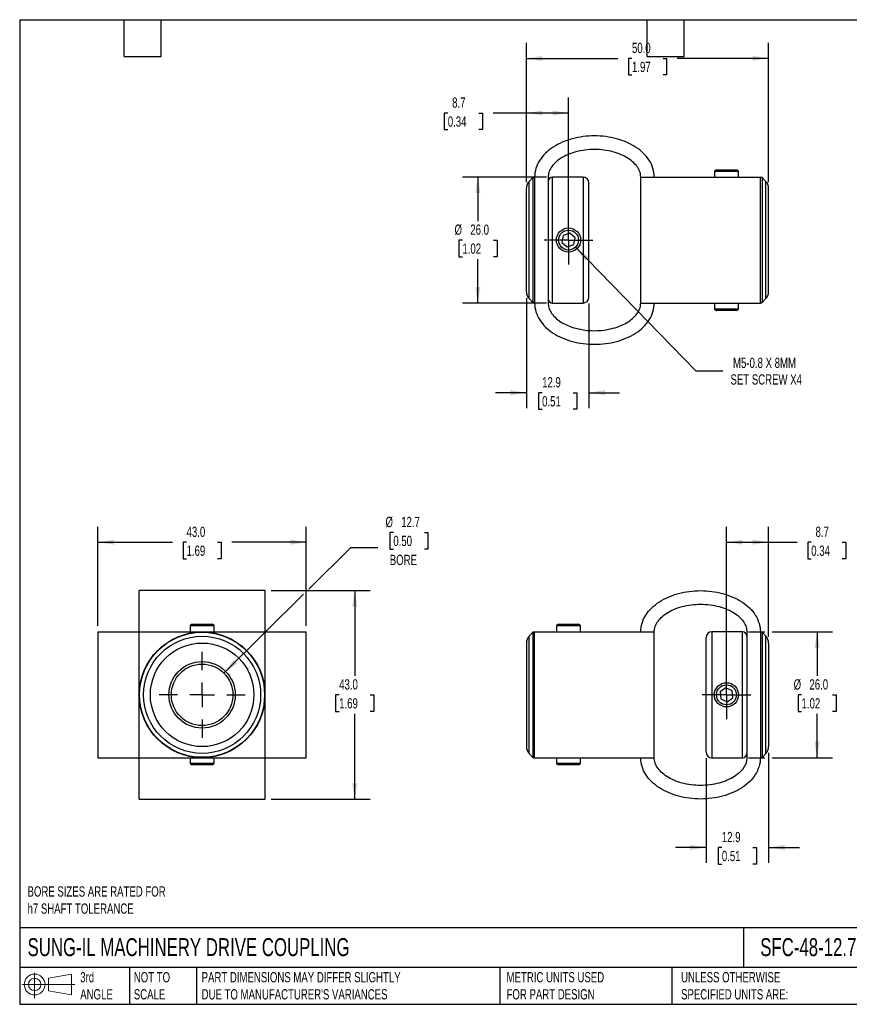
# Model space of a CAD drawing. Header units: millimetres. Extents: x 6 to 273, y 6 to 210.
# Tile 1 of 2: x 6 to 178, y 6 to 210. Entities that reach past the tile are written whole.
import ezdxf

# ---------------------------------------------------------------- set-up
doc = ezdxf.new("R2010")
doc.units = ezdxf.units.MM
doc.linetypes.add('SLD-Center', pattern=[19.05, 15.24, -1.27, 1.27, -1.27])
doc.linetypes.add('SLD-Solid', pattern=[0])
doc.layers.add('CENTER', color=40, linetype='SLD-Center')
doc.layers.add('SLD-DEFPOINTS', color=7, linetype='Continuous')
doc.layers.add('DIMENSIONS', color=140, linetype='SLD-Solid', lineweight=25)
doc.layers.add('TEXT', color=140, linetype='SLD-Solid', lineweight=25)
doc.styles.add('SLDTEXTSTYLE0', font='TXT', dxfattribs={"width": 0.7})
doc.dimstyles.new('SLDDIMSTYLE0', dxfattribs={"dimtxt": 2.158008, "dimasz": 3.302, "dimexe": 0, "dimexo": 0.0625, "dimgap": 0.539502, "dimtad": 0, "dimtih": 1, "dimtoh": 1, "dimdec": 1, "dimrnd": 1e-09, "dimzin": 12, "dimdsep": 46, "dimtxsty": 'SLDTEXTSTYLE0', "dimsah": 1, "dimcen": 0.09, "dimadec": 0, "dimazin": 3, "dimtfac": 1, "dimtdec": 1, "dimtmove": 0, "dimatfit": 0, "dimfxl": 0, "dimfrac": 2, "dimtolj": 1, "dimtzin": 12, "dimarcsym": 0})
doc.dimstyles.new('SLDDIMSTYLE1', dxfattribs={"dimtxt": 2.158008, "dimasz": 3.302, "dimexe": 0, "dimexo": 0.0625, "dimgap": 0.539502, "dimtad": 0, "dimtih": 1, "dimtoh": 1, "dimdec": 1, "dimrnd": 1e-09, "dimzin": 12, "dimdsep": 46, "dimtxsty": 'SLDTEXTSTYLE0', "dimsah": 1, "dimcen": 0.09, "dimadec": 0, "dimazin": 3, "dimtfac": 1, "dimtdec": 1, "dimtofl": 0, "dimtmove": 0, "dimatfit": 3, "dimfxl": 0, "dimfrac": 2, "dimtolj": 1, "dimtzin": 12, "dimarcsym": 0})
doc.dimstyles.new('SLDDIMSTYLE2', dxfattribs={"dimtxt": 2.158008, "dimasz": 3.302, "dimexe": 0, "dimexo": 0.0625, "dimgap": 0.539502, "dimtad": 0, "dimtih": 1, "dimtoh": 1, "dimdec": 1, "dimrnd": 1e-09, "dimzin": 4, "dimdsep": 46, "dimtxsty": 'SLDTEXTSTYLE0', "dimsah": 1, "dimcen": 0.09, "dimadec": 0, "dimazin": 1, "dimtfac": 1, "dimtdec": 1, "dimtofl": 0, "dimtmove": 0, "dimatfit": 3, "dimfxl": 0, "dimfrac": 2, "dimtolj": 1, "dimtzin": 12, "dimarcsym": 0})
doc.dimstyles.new('SLDDIMSTYLE3', dxfattribs={"dimtxt": 2.158008, "dimasz": 3.302, "dimexe": 0, "dimexo": 0.0625, "dimgap": 0.539502, "dimtad": 0, "dimtih": 1, "dimtoh": 1, "dimdec": 1, "dimrnd": 1e-09, "dimzin": 12, "dimdsep": 46, "dimtxsty": 'SLDTEXTSTYLE0', "dimsah": 1, "dimcen": 0, "dimadec": 0, "dimazin": 3, "dimtfac": 1, "dimtdec": 1, "dimtofl": 0, "dimtmove": 0, "dimatfit": 3, "dimfxl": 0, "dimfrac": 2, "dimtolj": 1, "dimtzin": 12, "dimarcsym": 0})
doc.dimstyles.new('SLDDIMSTYLE4', dxfattribs={"dimtxt": 2.158008, "dimasz": 3.302, "dimexe": 0, "dimexo": 0.0625, "dimgap": 0.539502, "dimtad": 0, "dimtih": 1, "dimtoh": 1, "dimdec": 1, "dimrnd": 1e-09, "dimzin": 12, "dimdsep": 46, "dimtxsty": 'SLDTEXTSTYLE0', "dimsah": 1, "dimcen": 0, "dimadec": 0, "dimazin": 3, "dimtfac": 1, "dimtdec": 1, "dimtofl": 0, "dimtmove": 0, "dimatfit": 3, "dimfxl": 0, "dimfrac": 2, "dimtolj": 1, "dimtzin": 12, "dimarcsym": 0})

# ---------------------------------------------------------------- blocks, each defined once
blk = doc.blocks.new('Block11')
at = {"color": 7, "linetype": 'SLD-Solid', "lineweight": 18}
for p, q in [((2.59, 5.31), (2.59, 0)), ((5.48, 4.17), (10.18, 5.03)), ((5.48, 1.6), (5.48, 4.17)), ((10.18, 5.03), (10.18, 0.73)), ((0, 2.88), (10.87, 2.88)), ((5.48, 1.6), (10.18, 0.73))]:
    blk.add_line(p, q, dxfattribs=at)
for radius in [2.15, 1.29]:
    blk.add_circle((2.59, 2.88), radius, dxfattribs=at)
blk = doc.blocks.new('Block12')
at = {"layer": 'SLD-DEFPOINTS'}
blk.add_blockref('Block11', (0, 0), dxfattribs=at)
blk = doc.blocks.new('_D')
at = {"layer": 'DIMENSIONS'}
for p, q in [((148.04, 57.15), (148.04, 35.54)), ((160.94, 58.26), (160.94, 35.54)), ((148.04, 38.72), (141.69, 38.72)), ((151.29, 38.72), (150.56, 38.72)), ((150.56, 38.72), (150.56, 35.29)), ((157.7, 38.72), (158.43, 38.72)), ((158.43, 38.72), (158.43, 35.29)), ((160.94, 38.72), (167.29, 38.72)), ((150.56, 35.29), (151.29, 35.29)), ((158.43, 35.29), (157.7, 35.29))]:
    blk.add_line(p, q, dxfattribs=at)
for points in [[(148.04, 38.72), (144.74, 39.23), (144.74, 38.21)], [(160.94, 38.72), (164.25, 38.21), (164.25, 39.23)]]:
    blk.add_solid(points, dxfattribs=at)
at = {"layer": 'DIMENSIONS', "char_height": 2.117, "attachment_point": 1, "style": 'SLDTEXTSTYLE0'}
for s, insert in [('12.9', (151.29, 41.93)), ('0.51', (151.29, 38.02))]:
    blk.add_mtext(s, dxfattribs=dict(at, insert=insert))
blk = doc.blocks.new('_D_1')
at = {"layer": 'DIMENSIONS'}
for p, q in [((152.24, 71.49), (152.24, 104.89)), ((160.94, 82.18), (160.94, 104.89)), ((152.24, 101.72), (160.94, 101.72)), ((160.94, 101.72), (166.81, 101.72)), ((169.74, 101.72), (169.01, 101.72)), ((169.01, 101.72), (169.01, 98.29)), ((176.15, 101.72), (176.87, 101.72)), ((176.87, 101.72), (176.87, 98.29)), ((169.01, 98.29), (169.74, 98.29)), ((176.87, 98.29), (176.15, 98.29))]:
    blk.add_line(p, q, dxfattribs=at)
for points in [[(152.24, 101.72), (155.55, 101.21), (155.55, 102.23)], [(160.94, 101.72), (157.64, 102.23), (157.64, 101.21)]]:
    blk.add_solid(points, dxfattribs=at)
at = {"layer": 'DIMENSIONS', "char_height": 2.117, "attachment_point": 1, "style": 'SLDTEXTSTYLE0'}
for s, insert in [('8.7', (170.63, 104.93)), ('0.34', (169.74, 101.02))]:
    blk.add_mtext(s, dxfattribs=dict(at, insert=insert))
blk = doc.blocks.new('_D_2')
at = {"layer": 'DIMENSIONS'}
for p, q in [((156.81, 83.22), (160.18, 83.22)), ((161.71, 83.22), (174.12, 83.22)), ((170.94, 83.22), (170.94, 74.13)), ((167.74, 70.22), (167.01, 70.22)), ((167.01, 70.22), (167.01, 66.79)), ((174.15, 70.22), (174.88, 70.22)), ((174.88, 70.22), (174.88, 66.79)), ((167.01, 66.79), (167.74, 66.79)), ((170.94, 57.22), (170.94, 66.31)), ((174.88, 66.79), (174.15, 66.79)), ((156.81, 57.22), (160.18, 57.22)), ((161.71, 57.22), (174.12, 57.22))]:
    blk.add_line(p, q, dxfattribs=at)
for points in [[(170.94, 83.22), (170.44, 79.92), (171.45, 79.92)], [(170.94, 57.22), (171.45, 60.52), (170.44, 60.52)]]:
    blk.add_solid(points, dxfattribs=at)
at = {"layer": 'DIMENSIONS', "char_height": 2.117, "attachment_point": 1, "style": 'SLDTEXTSTYLE0'}
for s, insert in [('%%c', (166.11, 73.43)), ('26.0', (169.37, 73.43)), ('1.02', (167.74, 69.52))]:
    blk.add_mtext(s, dxfattribs=dict(at, insert=insert))
blk = doc.blocks.new('SW_CENTERMARKSYMBOL_0')
at = {"layer": 'CENTER', "color": 0}
for p, q in [((0, 2.54), (0, 5.04)), ((0, 0), (0, 2.54)), ((-2.54, 0), (-5.04, 0)), ((0, 0), (-2.54, 0)), ((0, 0), (0, -2.54)), ((0, 0), (2.54, 0)), ((2.54, 0), (5.04, 0)), ((0, -2.54), (0, -5.04))]:
    blk.add_line(p, q, dxfattribs=at)
blk = doc.blocks.new('_D_4')
at = {"layer": 'DIMENSIONS'}
for p, q in [((110.94, 176.03), (110.94, 193.46)), ((119.64, 165.34), (119.64, 193.46)), ((94.72, 190.29), (94, 190.29)), ((94, 190.29), (94, 186.86)), ((101.14, 190.29), (101.86, 190.29)), ((101.86, 190.29), (101.86, 186.86)), ((110.94, 190.29), (104.06, 190.29)), ((119.64, 190.29), (110.94, 190.29)), ((94, 186.86), (94.72, 186.86)), ((101.86, 186.86), (101.14, 186.86))]:
    blk.add_line(p, q, dxfattribs=at)
for points in [[(110.94, 190.29), (114.25, 189.78), (114.25, 190.8)], [(119.64, 190.29), (116.34, 190.8), (116.34, 189.78)]]:
    blk.add_solid(points, dxfattribs=at)
at = {"layer": 'DIMENSIONS', "char_height": 2.117, "attachment_point": 1, "style": 'SLDTEXTSTYLE0'}
for s, insert in [('8.7', (95.62, 193.5)), ('0.34', (94.72, 189.59))]:
    blk.add_mtext(s, dxfattribs=dict(at, insert=insert))
blk = doc.blocks.new('_D_5')
at = {"layer": 'DIMENSIONS'}
for p, q in [((110.94, 152.1), (110.94, 129.39)), ((123.84, 151), (123.84, 129.39)), ((110.94, 132.57), (104.59, 132.57)), ((114.19, 132.57), (113.46, 132.57)), ((113.46, 132.57), (113.46, 129.14)), ((120.6, 132.57), (121.33, 132.57)), ((121.33, 132.57), (121.33, 129.14)), ((123.84, 132.57), (130.19, 132.57)), ((113.46, 129.14), (114.19, 129.14)), ((121.33, 129.14), (120.6, 129.14))]:
    blk.add_line(p, q, dxfattribs=at)
for points in [[(110.94, 132.57), (107.64, 133.07), (107.64, 132.06)], [(123.84, 132.57), (127.15, 132.06), (127.15, 133.07)]]:
    blk.add_solid(points, dxfattribs=at)
at = {"layer": 'DIMENSIONS', "char_height": 2.117, "attachment_point": 1, "style": 'SLDTEXTSTYLE0'}
for s, insert in [('12.9', (114.19, 135.78)), ('0.51', (114.19, 131.86))]:
    blk.add_mtext(s, dxfattribs=dict(at, insert=insert))
blk = doc.blocks.new('_D_6')
at = {"layer": 'DIMENSIONS'}
for p, q in [((115.07, 177.07), (97.77, 177.07)), ((100.94, 177.07), (100.94, 167.98)), ((97.74, 164.07), (97.01, 164.07)), ((97.01, 164.07), (97.01, 160.64)), ((104.15, 164.07), (104.88, 164.07)), ((104.88, 164.07), (104.88, 160.64)), ((97.01, 160.64), (97.74, 160.64)), ((104.88, 160.64), (104.15, 160.64)), ((100.94, 151.07), (100.94, 160.15)), ((115.07, 151.07), (97.77, 151.07))]:
    blk.add_line(p, q, dxfattribs=at)
for points in [[(100.94, 177.07), (100.44, 173.76), (101.45, 173.76)], [(100.94, 151.07), (101.45, 154.37), (100.44, 154.37)]]:
    blk.add_solid(points, dxfattribs=at)
at = {"layer": 'DIMENSIONS', "char_height": 2.117, "attachment_point": 1, "style": 'SLDTEXTSTYLE0'}
for s, insert in [('%%c', (96.11, 167.28)), ('26.0', (99.37, 167.28)), ('1.02', (97.74, 163.36))]:
    blk.add_mtext(s, dxfattribs=dict(at, insert=insert))
blk = doc.blocks.new('_D_7')
at = {"layer": 'DIMENSIONS'}
for p, q in [((121.08, 162.59), (145.93, 137.06)), ((145.93, 137.06), (151.48, 137.06))]:
    blk.add_line(p, q, dxfattribs=at)
blk.add_solid([(121.08, 162.59), (123.02, 159.87), (123.75, 160.58)], dxfattribs=at)
at = {"layer": 'DIMENSIONS', "char_height": 2.1167, "attachment_point": 1, "style": 'SLDTEXTSTYLE0'}
for s, insert in [('M5-0.8 X 8MM', (153.6, 139.79)), ('SET SCREW X4', (153.07, 136.36))]:
    blk.add_mtext(s, dxfattribs=dict(at, insert=insert))
blk = doc.blocks.new('_D_8')
at = {"layer": 'DIMENSIONS'}
for p, q in [((110.94, 176.03), (110.94, 204.74)), ((160.94, 176.03), (160.94, 204.74)), ((110.94, 201.57), (129.81, 201.57)), ((132.74, 201.57), (132.01, 201.57)), ((132.01, 201.57), (132.01, 198.14)), ((139.15, 201.57), (139.88, 201.57)), ((139.88, 201.57), (139.88, 198.14)), ((160.94, 201.57), (142.08, 201.57)), ((132.01, 198.14), (132.74, 198.14)), ((139.88, 198.14), (139.15, 198.14))]:
    blk.add_line(p, q, dxfattribs=at)
for points in [[(110.94, 201.57), (114.25, 201.06), (114.25, 202.07)], [(160.94, 201.57), (157.64, 202.07), (157.64, 201.06)]]:
    blk.add_solid(points, dxfattribs=at)
at = {"layer": 'DIMENSIONS', "char_height": 2.117, "attachment_point": 1, "style": 'SLDTEXTSTYLE0'}
for s, insert in [('50.0', (132.74, 204.78)), ('1.97', (132.74, 200.86))]:
    blk.add_mtext(s, dxfattribs=dict(at, insert=insert))
blk = doc.blocks.new('SW_CENTERMARKSYMBOL_2')
at = {"layer": 'CENTER', "color": 0}
for p, q in [((0, 2.54), (0, 5.04)), ((0, 0), (0, 2.54)), ((-2.54, 0), (-5.04, 0)), ((0, 0), (-2.54, 0)), ((0, 0), (0, -2.54)), ((0, 0), (2.54, 0)), ((2.54, 0), (5.04, 0)), ((0, -2.54), (0, -5.04))]:
    blk.add_line(p, q, dxfattribs=at)
blk = doc.blocks.new('_D_9')
at = {"layer": 'DIMENSIONS'}
for p, q in [((22.51, 84.49), (22.51, 104.89)), ((65.51, 84.49), (65.51, 104.89)), ((22.51, 101.72), (37.87, 101.72)), ((40.8, 101.72), (40.07, 101.72)), ((40.07, 101.72), (40.07, 98.29)), ((47.21, 101.72), (47.94, 101.72)), ((47.94, 101.72), (47.94, 98.29)), ((65.51, 101.72), (50.14, 101.72)), ((40.07, 98.29), (40.8, 98.29)), ((47.94, 98.29), (47.21, 98.29))]:
    blk.add_line(p, q, dxfattribs=at)
for points in [[(22.51, 101.72), (25.81, 101.21), (25.81, 102.23)], [(65.51, 101.72), (62.2, 102.23), (62.2, 101.21)]]:
    blk.add_solid(points, dxfattribs=at)
at = {"layer": 'DIMENSIONS', "char_height": 2.117, "attachment_point": 1, "style": 'SLDTEXTSTYLE0'}
for s, insert in [('43.0', (40.8, 104.93)), ('1.69', (40.8, 101.02))]:
    blk.add_mtext(s, dxfattribs=dict(at, insert=insert))
blk = doc.blocks.new('_D_10')
at = {"layer": 'DIMENSIONS'}
for p, q in [((58.28, 91.72), (78.68, 91.72)), ((75.51, 91.72), (75.51, 74.13)), ((72.3, 70.22), (71.57, 70.22)), ((71.57, 70.22), (71.57, 66.79)), ((78.71, 70.22), (79.44, 70.22)), ((79.44, 70.22), (79.44, 66.79)), ((71.57, 66.79), (72.3, 66.79)), ((75.51, 48.72), (75.51, 66.31)), ((79.44, 66.79), (78.71, 66.79)), ((58.28, 48.72), (78.68, 48.72))]:
    blk.add_line(p, q, dxfattribs=at)
for points in [[(75.51, 91.72), (75, 88.42), (76.01, 88.42)], [(75.51, 48.72), (76.01, 52.02), (75, 52.02)]]:
    blk.add_solid(points, dxfattribs=at)
at = {"layer": 'DIMENSIONS', "char_height": 2.117, "attachment_point": 1, "style": 'SLDTEXTSTYLE0'}
for s, insert in [('43.0', (72.3, 73.43)), ('1.69', (72.3, 69.52))]:
    blk.add_mtext(s, dxfattribs=dict(at, insert=insert))
blk = doc.blocks.new('_D_11')
at = {"layer": 'DIMENSIONS'}
for p, q in [((83.48, 103.74), (82.76, 103.74)), ((82.76, 103.74), (82.76, 100.31)), ((89.9, 103.74), (90.62, 103.74)), ((90.62, 103.74), (90.62, 100.31)), ((66.05, 92.03), (74.71, 100.6)), ((74.71, 100.6), (80.27, 100.6)), ((82.76, 100.31), (83.48, 100.31)), ((90.62, 100.31), (89.9, 100.31)), ((48.52, 74.69), (64.96, 90.96))]:
    blk.add_line(p, q, dxfattribs=at)
blk.add_solid([(48.52, 74.69), (51.22, 76.65), (50.51, 77.37)], dxfattribs=at)
at = {"layer": 'DIMENSIONS', "char_height": 2.117, "attachment_point": 1, "style": 'SLDTEXTSTYLE0'}
for s, insert in [('%%c', (81.86, 106.95)), ('12.7', (85.11, 106.95)), ('0.50', (83.48, 103.04)), ('BORE', (82.74, 99.12))]:
    blk.add_mtext(s, dxfattribs=dict(at, insert=insert))
blk = doc.blocks.new('SW_CENTERMARKSYMBOL_3')
at = {"layer": 'CENTER', "color": 0}
for p, q in [((0, 5.08), (0, 8.89)), ((0, 0), (0, 2.54)), ((-5.08, 0), (-8.89, 0)), ((0, 0), (-2.54, 0)), ((0, 0), (0, -2.54)), ((0, 0), (2.54, 0)), ((5.08, 0), (8.89, 0)), ((0, -5.08), (0, -8.89))]:
    blk.add_line(p, q, dxfattribs=at)

msp = doc.modelspace()

# ---------------------------------------------------------------- linework, layer by layer
for p, q in [((112.3, 176.97), (111.51, 176.15)), ((112.3, 176.97), (112.3, 164.07)), ((112.64, 177.07), (112.64, 151.07)), ((115.44, 177.07), (115.44, 151.07)), ((122.64, 177.07), (116.34, 177.07)), ((116.34, 151.07), (116.34, 177.07)), ((122.64, 177.07), (122.64, 151.07)), ((134.54, 151.07), (134.54, 177.07)), ((150.19, 178.57), (149.74, 178.31)), ((149.74, 178.31), (149.74, 177.07)), ((149.74, 178.31), (154.74, 178.31)), ((150.19, 178.57), (154.3, 178.57)), ((154.74, 178.31), (154.3, 178.57)), ((154.74, 177.07), (154.74, 178.31)), ((159.24, 151.07), (159.24, 177.07)), ((160.38, 176.15), (159.59, 176.97)), ((159.59, 176.97), (159.59, 164.07)), ((110.94, 153.37), (110.94, 174.76)), ((111.51, 151.98), (111.51, 176.15)), ((123.84, 152.27), (123.84, 175.87)), ((160.38, 151.98), (160.38, 176.15)), ((160.94, 153.37), (160.94, 174.76)), ((118.54, 165), (118.29, 163.58)), ((119.9, 165.49), (118.54, 165)), ((121, 164.55), (119.9, 165.49)), ((112.3, 164.07), (112.3, 151.16)), ((118.29, 163.58), (119.39, 162.65)), ((119.39, 162.65), (120.74, 163.13)), ((120.74, 163.13), (121, 164.55)), ((159.59, 164.07), (159.59, 151.16)), ((111.51, 151.98), (112.3, 151.16)), ((116.34, 151.07), (122.64, 151.07)), ((149.74, 151.07), (149.74, 149.81)), ((154.74, 149.81), (154.74, 151.07)), ((159.59, 151.16), (160.38, 151.98)), ((149.74, 149.81), (150.19, 149.55)), ((154.74, 149.81), (149.74, 149.81)), ((154.3, 149.55), (150.19, 149.55)), ((154.3, 149.55), (154.74, 149.81)), ((57.01, 91.72), (31.01, 91.72)), ((41.95, 84.78), (41.51, 84.52)), ((41.51, 84.52), (41.51, 83.22)), ((41.51, 84.52), (43.56, 84.52)), ((41.95, 84.78), (43.64, 84.78)), ((43.56, 84.52), (46.51, 84.52)), ((43.64, 84.78), (46.06, 84.78)), ((46.51, 84.52), (46.06, 84.78)), ((46.51, 83.22), (46.51, 84.52)), ((117.59, 84.78), (117.14, 84.52)), ((117.14, 84.52), (117.14, 83.22)), ((117.14, 84.52), (122.14, 84.52)), ((117.59, 84.78), (121.7, 84.78)), ((122.14, 84.52), (121.7, 84.78)), ((122.14, 83.22), (122.14, 84.52)), ((22.51, 83.22), (22.51, 57.22)), ((31.01, 57.22), (31.01, 83.22)), ((31.01, 83.22), (57.01, 83.22)), ((57.01, 57.22), (57.01, 83.22)), ((65.51, 57.22), (65.51, 83.22)), ((112.3, 83.12), (111.51, 82.3)), ((111.51, 58.14), (111.51, 82.3)), ((112.3, 83.12), (112.3, 57.31)), ((112.64, 57.22), (112.64, 83.22)), ((137.34, 57.22), (137.34, 83.22)), ((148.04, 70.22), (148.04, 82.02)), ((155.54, 83.22), (149.24, 83.22)), ((149.24, 83.22), (149.24, 70.22)), ((155.54, 70.22), (155.54, 83.22)), ((156.44, 83.22), (156.44, 57.22)), ((159.24, 83.22), (159.24, 57.22)), ((160.38, 82.3), (159.59, 83.12)), ((159.59, 83.12), (159.59, 57.31)), ((160.38, 58.14), (160.38, 82.3)), ((110.94, 80.91), (110.94, 70.22)), ((160.94, 80.91), (160.94, 70.22)), ((152.13, 71.66), (150.94, 70.84)), ((153.43, 71.04), (152.13, 71.66)), ((110.94, 70.22), (110.94, 59.53)), ((148.04, 58.42), (148.04, 70.22)), ((149.24, 70.22), (149.24, 57.22)), ((150.94, 70.84), (151.06, 69.4)), ((151.06, 69.4), (152.36, 68.78)), ((152.36, 68.78), (153.55, 69.6)), ((153.55, 69.6), (153.43, 71.04)), ((155.54, 57.22), (155.54, 70.22)), ((160.94, 70.22), (160.94, 59.53)), ((31.01, 57.22), (57.01, 57.22)), ((41.51, 57.22), (41.51, 56.02)), ((46.51, 56.02), (46.51, 57.22)), ((111.51, 58.14), (112.3, 57.31)), ((117.14, 57.22), (117.14, 56.02)), ((122.14, 56.02), (122.14, 57.22)), ((149.24, 57.22), (155.54, 57.22)), ((159.59, 57.31), (160.38, 58.14)), ((41.51, 56.02), (41.95, 55.76)), ((46.51, 56.02), (41.51, 56.02)), ((46.06, 55.76), (41.95, 55.76)), ((46.06, 55.76), (46.51, 56.02)), ((117.14, 56.02), (117.59, 55.76)), ((122.14, 56.02), (117.14, 56.02)), ((121.7, 55.76), (117.59, 55.76)), ((121.7, 55.76), (122.14, 56.02)), ((31.01, 48.72), (57.01, 48.72))]:
    msp.add_line(p, q)
for centre, radius in [((119.64, 164.07), 2.5), ((119.64, 164.07), 2.05), ((44.01, 70.22), 12.97), ((44.01, 70.22), 12.9), ((44.01, 70.22), 12.08), ((44.01, 70.22), 10.69), ((44.01, 70.22), 6.85), ((44.01, 70.22), 6.35), ((152.24, 70.22), 2.5), ((152.24, 70.22), 2.06)]:
    msp.add_circle(centre, radius)
for centre, radius, start, end in [((112.44, 176.83), 0.2, 0, 136), ((116.34, 176.17), 0.9, 90, 180), ((122.64, 175.87), 1.2, 0, 90), ((159.44, 176.83), 0.2, 44, 180), ((112.94, 174.76), 2, 136, 180), ((158.94, 174.76), 2, 0, 44), ((112.94, 153.37), 2, 180, 224), ((158.94, 153.37), 2, 316, 0), ((112.44, 151.3), 0.2, 224, 0), ((116.34, 151.97), 0.9, 180, 270), ((122.64, 152.27), 1.2, 270, 0), ((159.44, 151.3), 0.2, 180, 316), ((112.94, 80.91), 2, 136, 180), ((112.44, 82.98), 0.2, 0, 136), ((149.24, 82.02), 1.2, 90, 180), ((155.54, 82.32), 0.9, 0, 90), ((159.44, 82.98), 0.2, 44, 180), ((158.94, 80.91), 2, 0, 44), ((112.94, 59.53), 2, 180, 224), ((158.94, 59.53), 2, 316, 0), ((112.44, 57.45), 0.2, 224, 0), ((149.24, 58.42), 1.2, 180, 270), ((155.54, 58.12), 0.9, 270, 0), ((159.44, 57.45), 0.2, 180, 316)]:
    msp.add_arc(centre, radius, start, end)
for points, knots in [([(137.34, 177.07), (137.34, 177.67), (137.25, 178.28), (136.89, 179.45), (136.63, 180.01), (135.62, 181.59), (134.65, 182.51), (132.35, 184.01), (131, 184.59), (128.1, 185.37), (126.55, 185.57), (123.44, 185.57), (121.89, 185.37), (118.99, 184.59), (117.64, 184.01), (115.34, 182.51), (114.37, 181.59), (113.36, 180.01), (113.1, 179.45), (112.74, 178.28), (112.64, 177.67), (112.64, 177.07)], [0, 0, 0, 0, 0.19635, 0.19635, 0.392699, 0.392699, 0.785398, 0.785398, 1.178097, 1.178097, 1.570796, 1.570796, 1.963495, 1.963495, 2.356194, 2.356194, 2.748894, 2.748894, 2.945243, 2.945243, 3.141593, 3.141593, 3.141593, 3.141593]), ([(134.54, 177.07), (134.54, 177.39), (134.5, 177.71), (134.3, 178.37), (134.14, 178.7), (133.72, 179.36), (133.45, 179.69), (132.8, 180.32), (132.41, 180.63), (131.1, 181.48), (130.02, 181.95), (127.62, 182.59), (126.31, 182.77), (123.68, 182.77), (122.37, 182.59), (119.97, 181.95), (118.89, 181.48), (117.58, 180.63), (117.19, 180.32), (116.54, 179.69), (116.27, 179.36), (115.85, 178.7), (115.69, 178.37), (115.49, 177.71), (115.44, 177.39), (115.44, 177.07)], [0, 0, 0, 0, 0.19635, 0.19635, 0.392699, 0.392699, 0.589049, 0.589049, 0.785398, 0.785398, 1.178097, 1.178097, 1.570796, 1.570796, 1.963495, 1.963495, 2.356194, 2.356194, 2.552544, 2.552544, 2.748894, 2.748894, 2.945243, 2.945243, 3.141593, 3.141593, 3.141593, 3.141593]), ([(134.54, 177.07), (134.54, 177.07), (134.64, 177.07), (135, 177.07), (135.26, 177.07), (136.27, 177.07), (137.24, 177.07), (139.54, 177.07), (140.89, 177.07), (143.79, 177.07), (145.34, 177.07), (148.45, 177.07), (150, 177.07), (152.9, 177.07), (154.25, 177.07), (156.55, 177.07), (157.52, 177.07), (158.53, 177.07), (158.79, 177.07), (159.15, 177.07), (159.24, 177.07), (159.24, 177.07)], [0, 0, 0, 0, 0.19635, 0.19635, 0.392699, 0.392699, 0.785398, 0.785398, 1.178097, 1.178097, 1.570796, 1.570796, 1.963495, 1.963495, 2.356194, 2.356194, 2.748894, 2.748894, 2.945243, 2.945243, 3.141593, 3.141593, 3.141593, 3.141593]), ([(112.64, 151.07), (112.64, 150.46), (112.74, 149.85), (113.1, 148.69), (113.36, 148.12), (114.37, 146.54), (115.34, 145.62), (117.64, 144.12), (118.99, 143.54), (121.89, 142.76), (123.44, 142.57), (126.55, 142.57), (128.1, 142.76), (131, 143.54), (132.35, 144.12), (134.65, 145.62), (135.62, 146.54), (136.63, 148.12), (136.89, 148.69), (137.25, 149.85), (137.34, 150.46), (137.34, 151.07)], [0, 0, 0, 0, 0.19635, 0.19635, 0.392699, 0.392699, 0.785398, 0.785398, 1.178097, 1.178097, 1.570796, 1.570796, 1.963495, 1.963495, 2.356194, 2.356194, 2.748894, 2.748894, 2.945243, 2.945243, 3.141593, 3.141593, 3.141593, 3.141593]), ([(115.44, 151.07), (115.44, 150.74), (115.49, 150.42), (115.69, 149.76), (115.85, 149.43), (116.27, 148.77), (116.54, 148.44), (117.19, 147.81), (117.58, 147.5), (118.89, 146.65), (119.97, 146.18), (122.37, 145.54), (123.68, 145.37), (126.31, 145.37), (127.62, 145.54), (130.02, 146.18), (131.1, 146.65), (132.41, 147.5), (132.8, 147.81), (133.45, 148.44), (133.72, 148.77), (134.14, 149.43), (134.3, 149.76), (134.5, 150.42), (134.54, 150.74), (134.54, 151.07)], [0, 0, 0, 0, 0.19635, 0.19635, 0.392699, 0.392699, 0.589049, 0.589049, 0.785398, 0.785398, 1.178097, 1.178097, 1.570796, 1.570796, 1.963495, 1.963495, 2.356194, 2.356194, 2.552544, 2.552544, 2.748894, 2.748894, 2.945243, 2.945243, 3.141593, 3.141593, 3.141593, 3.141593]), ([(134.54, 151.07), (134.54, 151.07), (134.64, 151.07), (135, 151.07), (135.26, 151.07), (136.27, 151.07), (137.24, 151.07), (139.54, 151.07), (140.89, 151.07), (143.79, 151.07), (145.34, 151.07), (148.45, 151.07), (150, 151.07), (152.9, 151.07), (154.25, 151.07), (156.55, 151.07), (157.52, 151.07), (158.53, 151.07), (158.79, 151.07), (159.15, 151.07), (159.24, 151.07), (159.24, 151.07)], [0, 0, 0, 0, 0.19635, 0.19635, 0.392699, 0.392699, 0.785398, 0.785398, 1.178097, 1.178097, 1.570796, 1.570796, 1.963495, 1.963495, 2.356194, 2.356194, 2.748894, 2.748894, 2.945243, 2.945243, 3.141593, 3.141593, 3.141593, 3.141593]), ([(31.01, 83.22), (31.01, 83.82), (31.01, 84.43), (31.01, 85.6), (31.01, 86.16), (31.01, 87.75), (31.01, 88.67), (31.01, 90.16), (31.01, 90.74), (31.01, 91.52), (31.01, 91.72), (31.01, 91.72)], [0, 0, 0, 0, 0.19635, 0.19635, 0.392699, 0.392699, 0.785398, 0.785398, 1.178097, 1.178097, 1.570796, 1.570796, 1.570796, 1.570796]), ([(57.01, 83.22), (57.01, 83.82), (57.01, 84.43), (57.01, 85.6), (57.01, 86.16), (57.01, 87.75), (57.01, 88.67), (57.01, 90.16), (57.01, 90.74), (57.01, 91.52), (57.01, 91.72), (57.01, 91.72)], [0, 0, 0, 0, 0.19635, 0.19635, 0.392699, 0.392699, 0.785398, 0.785398, 1.178097, 1.178097, 1.570796, 1.570796, 1.570796, 1.570796]), ([(134.54, 83.22), (134.54, 83.82), (134.64, 84.43), (135, 85.6), (135.26, 86.16), (136.27, 87.75), (137.24, 88.67), (139.54, 90.16), (140.89, 90.74), (143.79, 91.52), (145.34, 91.72), (148.45, 91.72), (150, 91.52), (152.9, 90.74), (154.25, 90.16), (156.55, 88.67), (157.52, 87.75), (158.53, 86.16), (158.79, 85.6), (159.15, 84.43), (159.24, 83.82), (159.24, 83.22)], [0, 0, 0, 0, 0.19635, 0.19635, 0.392699, 0.392699, 0.785398, 0.785398, 1.178097, 1.178097, 1.570796, 1.570796, 1.963495, 1.963495, 2.356194, 2.356194, 2.748894, 2.748894, 2.945243, 2.945243, 3.141593, 3.141593, 3.141593, 3.141593]), ([(137.34, 83.22), (137.34, 83.54), (137.39, 83.87), (137.59, 84.52), (137.75, 84.85), (138.17, 85.51), (138.44, 85.84), (139.09, 86.48), (139.48, 86.78), (140.79, 87.63), (141.87, 88.1), (144.27, 88.75), (145.58, 88.92), (148.21, 88.92), (149.52, 88.75), (151.92, 88.1), (153, 87.63), (154.31, 86.78), (154.7, 86.48), (155.35, 85.84), (155.62, 85.51), (156.04, 84.85), (156.2, 84.52), (156.4, 83.87), (156.44, 83.54), (156.44, 83.22)], [0, 0, 0, 0, 0.19635, 0.19635, 0.392699, 0.392699, 0.589049, 0.589049, 0.785398, 0.785398, 1.178097, 1.178097, 1.570796, 1.570796, 1.963495, 1.963495, 2.356194, 2.356194, 2.552544, 2.552544, 2.748894, 2.748894, 2.945243, 2.945243, 3.141593, 3.141593, 3.141593, 3.141593]), ([(22.51, 83.22), (22.51, 83.22), (22.7, 83.22), (23.48, 83.22), (24.06, 83.22), (25.56, 83.22), (26.48, 83.22), (28.06, 83.22), (28.63, 83.22), (29.79, 83.22), (30.4, 83.22), (31.01, 83.22)], [1.570796, 1.570796, 1.570796, 1.570796, 1.963495, 1.963495, 2.356194, 2.356194, 2.748894, 2.748894, 2.945243, 2.945243, 3.141593, 3.141593, 3.141593, 3.141593]), ([(57.01, 83.22), (57.61, 83.22), (58.22, 83.22), (59.39, 83.22), (59.95, 83.22), (61.53, 83.22), (62.45, 83.22), (63.95, 83.22), (64.53, 83.22), (65.31, 83.22), (65.51, 83.22), (65.51, 83.22)], [0, 0, 0, 0, 0.19635, 0.19635, 0.392699, 0.392699, 0.785398, 0.785398, 1.178097, 1.178097, 1.570796, 1.570796, 1.570796, 1.570796]), ([(112.64, 83.22), (112.64, 83.22), (112.74, 83.22), (113.1, 83.22), (113.36, 83.22), (114.37, 83.22), (115.34, 83.22), (117.64, 83.22), (118.99, 83.22), (121.89, 83.22), (123.44, 83.22), (126.55, 83.22), (128.1, 83.22), (131, 83.22), (132.35, 83.22), (134.65, 83.22), (135.62, 83.22), (136.63, 83.22), (136.89, 83.22), (137.25, 83.22), (137.34, 83.22), (137.34, 83.22)], [0, 0, 0, 0, 0.19635, 0.19635, 0.392699, 0.392699, 0.785398, 0.785398, 1.178097, 1.178097, 1.570796, 1.570796, 1.963495, 1.963495, 2.356194, 2.356194, 2.748894, 2.748894, 2.945243, 2.945243, 3.141593, 3.141593, 3.141593, 3.141593]), ([(22.51, 57.22), (22.51, 57.22), (22.7, 57.22), (23.48, 57.22), (24.06, 57.22), (25.56, 57.22), (26.48, 57.22), (28.06, 57.22), (28.63, 57.22), (29.79, 57.22), (30.4, 57.22), (31.01, 57.22)], [1.570796, 1.570796, 1.570796, 1.570796, 1.963495, 1.963495, 2.356194, 2.356194, 2.748894, 2.748894, 2.945243, 2.945243, 3.141593, 3.141593, 3.141593, 3.141593]), ([(31.01, 48.72), (31.01, 48.72), (31.01, 48.92), (31.01, 49.7), (31.01, 50.28), (31.01, 51.77), (31.01, 52.69), (31.01, 54.28), (31.01, 54.84), (31.01, 56.01), (31.01, 56.61), (31.01, 57.22)], [1.570796, 1.570796, 1.570796, 1.570796, 1.963495, 1.963495, 2.356194, 2.356194, 2.748894, 2.748894, 2.945243, 2.945243, 3.141593, 3.141593, 3.141593, 3.141593]), ([(57.01, 57.22), (57.61, 57.22), (58.22, 57.22), (59.39, 57.22), (59.95, 57.22), (61.53, 57.22), (62.45, 57.22), (63.95, 57.22), (64.53, 57.22), (65.31, 57.22), (65.51, 57.22), (65.51, 57.22)], [0, 0, 0, 0, 0.19635, 0.19635, 0.392699, 0.392699, 0.785398, 0.785398, 1.178097, 1.178097, 1.570796, 1.570796, 1.570796, 1.570796]), ([(57.01, 48.72), (57.01, 48.72), (57.01, 48.92), (57.01, 49.7), (57.01, 50.28), (57.01, 51.77), (57.01, 52.69), (57.01, 54.28), (57.01, 54.84), (57.01, 56.01), (57.01, 56.61), (57.01, 57.22)], [1.570796, 1.570796, 1.570796, 1.570796, 1.963495, 1.963495, 2.356194, 2.356194, 2.748894, 2.748894, 2.945243, 2.945243, 3.141593, 3.141593, 3.141593, 3.141593]), ([(112.64, 57.22), (112.64, 57.22), (112.74, 57.22), (113.1, 57.22), (113.36, 57.22), (114.37, 57.22), (115.34, 57.22), (117.64, 57.22), (118.99, 57.22), (121.89, 57.22), (123.44, 57.22), (126.55, 57.22), (128.1, 57.22), (131, 57.22), (132.35, 57.22), (134.65, 57.22), (135.62, 57.22), (136.63, 57.22), (136.89, 57.22), (137.25, 57.22), (137.34, 57.22), (137.34, 57.22)], [0, 0, 0, 0, 0.19635, 0.19635, 0.392699, 0.392699, 0.785398, 0.785398, 1.178097, 1.178097, 1.570796, 1.570796, 1.963495, 1.963495, 2.356194, 2.356194, 2.748894, 2.748894, 2.945243, 2.945243, 3.141593, 3.141593, 3.141593, 3.141593]), ([(159.24, 57.22), (159.24, 56.61), (159.15, 56.01), (158.79, 54.84), (158.53, 54.28), (157.52, 52.69), (156.55, 51.77), (154.25, 50.28), (152.9, 49.7), (150, 48.92), (148.45, 48.72), (145.34, 48.72), (143.79, 48.92), (140.89, 49.7), (139.54, 50.28), (137.24, 51.77), (136.27, 52.69), (135.26, 54.28), (135, 54.84), (134.64, 56.01), (134.54, 56.61), (134.54, 57.22)], [0, 0, 0, 0, 0.19635, 0.19635, 0.392699, 0.392699, 0.785398, 0.785398, 1.178097, 1.178097, 1.570796, 1.570796, 1.963495, 1.963495, 2.356194, 2.356194, 2.748894, 2.748894, 2.945243, 2.945243, 3.141593, 3.141593, 3.141593, 3.141593]), ([(156.44, 57.22), (156.44, 56.9), (156.4, 56.57), (156.2, 55.92), (156.04, 55.59), (155.62, 54.93), (155.35, 54.6), (154.7, 53.96), (154.31, 53.66), (153, 52.81), (151.92, 52.33), (149.52, 51.69), (148.21, 51.52), (145.58, 51.52), (144.27, 51.69), (141.87, 52.33), (140.79, 52.81), (139.48, 53.66), (139.09, 53.96), (138.44, 54.6), (138.17, 54.93), (137.75, 55.59), (137.59, 55.92), (137.39, 56.57), (137.34, 56.9), (137.34, 57.22)], [0, 0, 0, 0, 0.19635, 0.19635, 0.392699, 0.392699, 0.589049, 0.589049, 0.785398, 0.785398, 1.178097, 1.178097, 1.570796, 1.570796, 1.963495, 1.963495, 2.356194, 2.356194, 2.552544, 2.552544, 2.748894, 2.748894, 2.945243, 2.945243, 3.141593, 3.141593, 3.141593, 3.141593])]:
    msp.add_open_spline(points, degree=3, knots=knots)
at = {"layer": 'TEXT'}
for p, q in [((6.35, 209.55), (273.05, 209.55)), ((6.35, 209.55), (6.35, 6.35)), ((27.94, 201.93), (27.94, 209.55)), ((35.56, 201.93), (35.56, 209.55)), ((135.89, 201.93), (135.89, 209.55)), ((143.51, 201.93), (143.51, 209.55)), ((27.94, 201.93), (35.56, 201.93)), ((135.89, 201.93), (143.51, 201.93)), ((273.05, 22.13), (6.35, 22.13)), ((155.76, 22.13), (155.76, 13.97)), ((273.05, 13.97), (6.35, 13.97)), ((29.04, 13.97), (29.04, 6.35)), ((42.84, 13.97), (42.84, 6.35)), ((105.48, 13.97), (105.48, 6.35)), ((141, 13.97), (141, 6.35)), ((6.35, 6.35), (273.05, 6.35))]:
    msp.add_line(p, q, dxfattribs=at)

# ---------------------------------------------------------------- block references
at = {"layer": 'CENTER'}
for name, p in [('SW_CENTERMARKSYMBOL_2', (119.64, 164.07)), ('SW_CENTERMARKSYMBOL_3', (44.01, 70.22)), ('SW_CENTERMARKSYMBOL_0', (152.24, 70.22))]:
    msp.add_blockref(name, p, dxfattribs=at)
at = {"layer": 'SLD-DEFPOINTS'}
msp.add_blockref('Block12', (6.84, 7.55), dxfattribs=at)

# ---------------------------------------------------------------- texts
at = {"layer": 'TEXT', "attachment_point": 1, "style": 'SLDTEXTSTYLE0'}
for s, insert, char_height in [('BORE SIZES ARE RATED FOR^Jh7 SHAFT TOLERANCE', (7.97, 30.69), 2.1167), ('SUNG-IL MACHINERY DRIVE COUPLING', (7.97, 20), 3.7042), ('SFC-48-12.7-12.7', (159.21, 20), 3.7042), ('3rd^JANGLE', (18.85, 13), 2.117), ('NOT TO^JSCALE', (29.91, 13), 2.1167), ("PART DIMENSIONS MAY DIFFER SLIGHTLY ^JDUE TO MANUFACTURER'S VARIANCES", (43.91, 13), 2.1167), ('METRIC UNITS USED ^JFOR PART DESIGN', (106.85, 13), 2.1167), ('UNLESS OTHERWISE ^JSPECIFIED UNITS ARE:', (142.87, 13), 2.1167)]:
    msp.add_mtext(s, dxfattribs=dict(at, insert=insert, char_height=char_height))

# ---------------------------------------------------------------- dimensions: what is measured, and where the dimension line sits
at = {"layer": 'DIMENSIONS'}
for base, p1, p2, dimstyle, picture, middle in [((160.94, 201.57), (110.94, 174.76), (160.94, 174.76), 'SLDDIMSTYLE2', '_D_8', (135.94, 201.57)), ((119.64, 190.29), (110.94, 174.76), (119.64, 164.07), 'SLDDIMSTYLE1', '_D_4', (97.93, 190.29)), ((123.84, 132.57), (110.94, 153.37), (123.84, 152.27), 'SLDDIMSTYLE0', '_D_5', (117.39, 132.57)), ((65.51, 101.72), (22.51, 83.22), (65.51, 83.22), 'SLDDIMSTYLE2', '_D_9', (44.01, 101.72)), ((152.24, 101.72), (160.94, 80.91), (152.24, 70.22), 'SLDDIMSTYLE1', '_D_1', (172.94, 101.72)), ((148.04, 38.72), (160.94, 59.53), (148.04, 58.42), 'SLDDIMSTYLE0', '_D', (154.49, 38.72))]:
    dim = msp.add_linear_dim(base=base, p1=p1, p2=p2, dimstyle=dimstyle, dxfattribs=at)
    dim.commit()
    dim.dimension.update_dxf_attribs({"geometry": picture, "text_midpoint": middle, "dimtype": 160})
for base, p1, p2, picture, middle in [((100.94, 177.07), (116.34, 151.07), (116.34, 177.07), '_D_6', (100.94, 164.07)), ((170.94, 83.22), (155.54, 57.22), (155.54, 83.22), '_D_2', (170.94, 70.22))]:
    dim = msp.add_linear_dim(base=base, p1=p1, p2=p2, angle=90, text='%%c<>', dimstyle='SLDDIMSTYLE2', dxfattribs=at)
    dim.commit()
    dim.dimension.update_dxf_attribs({"geometry": picture, "text_midpoint": middle, "dimtype": 160})
dim = msp.add_diameter_dim_2p(p1=(118.21, 165.54), p2=(121.08, 162.59), text='M5-0.8 X 8MM\\PSET SCREW X4', dimstyle='SLDDIMSTYLE4', override={"dimpost": '<>'}, dxfattribs=at)
dim.commit()
dim.dimension.update_dxf_attribs({"geometry": '_D_7', "text_midpoint": (163.87, 137.06), "dimtype": 163})
dim = msp.add_diameter_dim_2p(p1=(39.49, 65.75), p2=(48.52, 74.69), text='<>\\PBORE', dimstyle='SLDDIMSTYLE3', dxfattribs=at)
dim.commit()
dim.dimension.update_dxf_attribs({"geometry": '_D_11', "text_midpoint": (86.69, 101.72), "dimtype": 163})
dim = msp.add_linear_dim(base=(75.51, 48.72), p1=(57.01, 91.72), p2=(57.01, 48.72), angle=90, dimstyle='SLDDIMSTYLE2', dxfattribs=at)
dim.commit()
dim.dimension.update_dxf_attribs({"geometry": '_D_10', "text_midpoint": (75.51, 70.22), "dimtype": 160})

doc.saveas('drawing.dxf')
